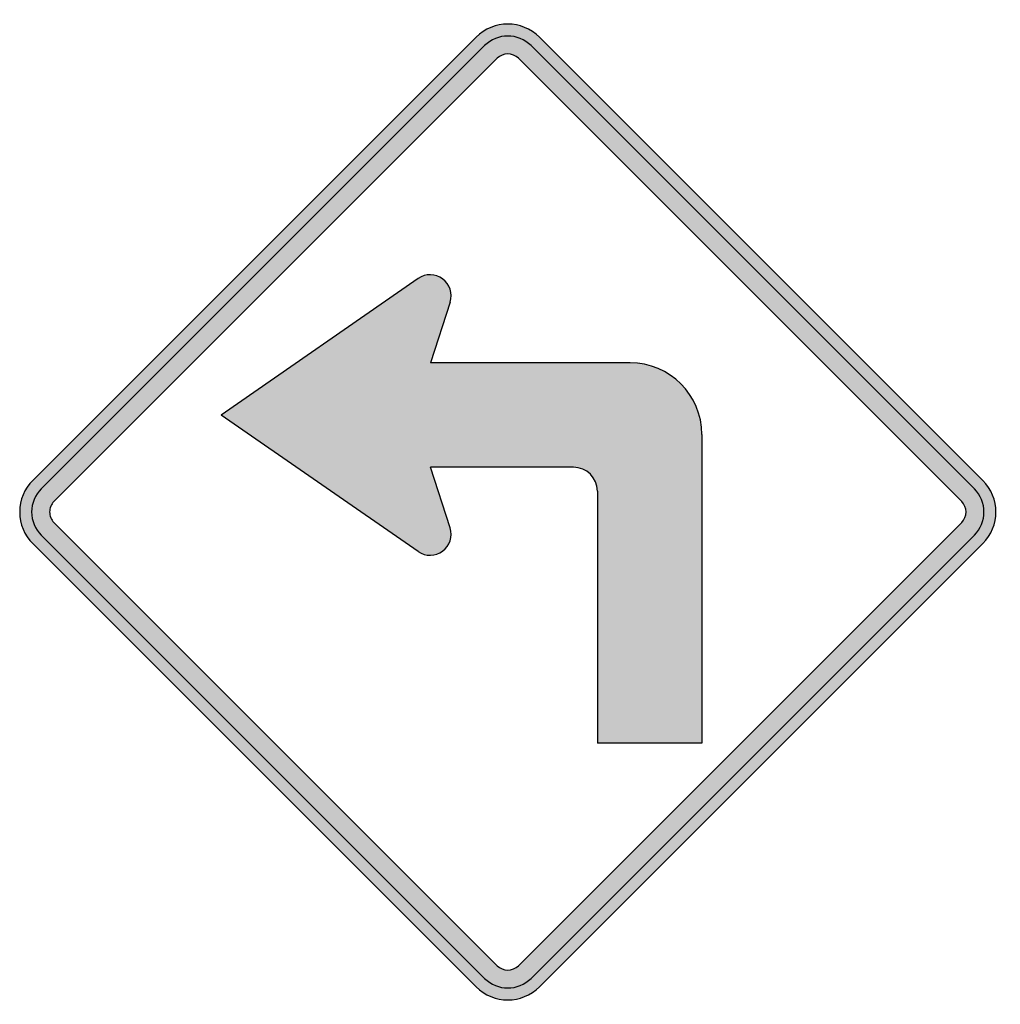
# Model space of a CAD drawing. Header units: inches. Extents: x -21.2 to 21.4, y -21.4 to 21.4.
import ezdxf

# ---------------------------------------------------------------- set-up
doc = ezdxf.new("R2010")
doc.units = ezdxf.units.IN
doc.header["$MEASUREMENT"] = 0

msp = doc.modelspace()

# ---------------------------------------------------------------- hatches: boundary and pattern name
h = msp.add_hatch(color=7)
h.paths.add_polyline_path([(-1.379, -20.64), (-20.64, -1.379), (-20.81, -1.181), (-20.952, -0.969), (-21.065, -0.742), (-21.15, -0.502), (-21.199, -0.255), (-21.213, 0), (-21.199, 0.255), (-21.15, 0.502), (-21.065, 0.742), (-20.952, 0.969), (-20.81, 1.181), (-20.64, 1.379), (-1.379, 20.64), (-1.174, 20.817), (-0.962, 20.959), (-0.735, 21.072), (-0.495, 21.15), (-0.247, 21.199), (0, 21.213), (0.247, 21.199), (0.495, 21.15), (0.735, 21.072), (0.962, 20.959), (1.174, 20.817), (1.379, 20.64), (20.64, 1.379), (20.817, 1.174), (20.959, 0.962), (21.072, 0.735), (21.15, 0.495), (21.199, 0.247), (21.213, 0), (21.199, -0.247), (21.15, -0.495), (21.072, -0.735), (20.959, -0.962), (20.817, -1.174), (20.64, -1.379), (1.379, -20.64), (1.174, -20.817), (0.962, -20.959), (0.735, -21.072), (0.495, -21.15), (0.247, -21.199), (0, -21.213), (-0.247, -21.199), (-0.495, -21.15), (-0.735, -21.072), (-0.962, -20.959), (-1.174, -20.817), (-1.379, -20.64)])
h.paths.add_polyline_path([(-19.721, -0.46), (-19.778, -0.396), (-19.827, -0.325), (-19.863, -0.247), (-19.891, -0.17), (-19.905, -0.085), (-19.912, 0), (-19.905, 0.085), (-19.891, 0.17), (-19.863, 0.247), (-19.827, 0.325), (-19.778, 0.396), (-19.721, 0.46), (-0.46, 19.721), (-0.318, 19.827), (-0.163, 19.891), (0, 19.912), (0.163, 19.891), (0.318, 19.827), (0.46, 19.721), (19.721, 0.46), (19.827, 0.318), (19.891, 0.163), (19.912, 0), (19.891, -0.163), (19.827, -0.318), (19.721, -0.46), (0.46, -19.721), (0.318, -19.827), (0.163, -19.891), (0, -19.912), (-0.163, -19.891), (-0.318, -19.827), (-0.46, -19.721), (-19.721, -0.46)], flags=0)
msp.add_hatch(color=7).paths.add_polyline_path([(-12.452, 4.214), (-3.889, 10.154), (-3.726, 10.246), (-3.543, 10.303), (-3.359, 10.317), (-3.175, 10.295), (-2.998, 10.232), (-2.835, 10.14), (-2.694, 10.006), (-2.581, 9.857), (-2.51, 9.687), (-2.468, 9.504), (-2.468, 9.32), (-2.51, 9.129), (-3.359, 6.484), (5.317, 6.484), (5.53, 6.477), (5.742, 6.456), (6.145, 6.378), (6.534, 6.244), (6.894, 6.06), (7.22, 5.841), (7.524, 5.572), (7.785, 5.275), (8.012, 4.943), (8.188, 4.589), (8.323, 4.2), (8.407, 3.797), (8.429, 3.585), (8.436, 3.373), (8.436, -10.055), (3.896, -10.055), (3.889, 0.905), (3.882, 1.047), (3.854, 1.181), (3.811, 1.315), (3.748, 1.435), (3.677, 1.541), (3.585, 1.64), (3.486, 1.732), (3.38, 1.803), (3.26, 1.867), (3.132, 1.909), (2.998, 1.937), (2.857, 1.945), (-3.359, 1.945), (-2.51, -0.693), (-2.468, -0.884), (-2.468, -1.068), (-2.51, -1.252), (-2.581, -1.421), (-2.694, -1.577), (-2.835, -1.704), (-2.998, -1.803), (-3.175, -1.86), (-3.359, -1.881), (-3.543, -1.867), (-3.726, -1.81), (-3.889, -1.718), (-12.452, 4.214)])

# ---------------------------------------------------------------- linework, layer by layer
at = {"color": 7}
for p, q in [((-20.643, 1.375), (-1.376, 20.643)), ((1.376, 20.643), (20.643, 1.375)), ((-20.276, 1.009), (-1.009, 20.276)), ((1.009, 20.276), (20.277, 1.009)), ((-19.724, 0.458), (-0.456, 19.725)), ((0.458, 19.725), (19.726, 0.458)), ((-3.891, 10.153), (-12.456, 4.216)), ((-2.51, 9.129), (-3.358, 6.488)), ((5.319, 6.488), (-3.358, 6.488)), ((-3.891, -1.719), (-12.456, 4.216)), ((8.433, 3.374), (8.433, -10.056)), ((-2.51, -0.695), (-3.358, 1.946)), ((2.855, 1.946), (-3.358, 1.946)), ((3.893, 0.908), (3.893, -10.056)), ((-19.724, -0.457), (-0.456, -19.724)), ((19.726, -0.457), (0.458, -19.724)), ((-20.276, -1.009), (-1.009, -20.276)), ((20.277, -1.009), (1.009, -20.276)), ((-20.643, -1.376), (-1.376, -20.644)), ((20.643, -1.376), (1.376, -20.644)), ((8.433, -10.056), (3.893, -10.056))]:
    msp.add_line(p, q, dxfattribs=at)
for points in [[(1.376, 20.643), (0.616, 21.403), (-0.616, 21.403), (-1.376, 20.643)], [(1.009, 20.276), (0.452, 20.833), (-0.452, 20.833), (-1.009, 20.276)], [(0.458, 19.725), (0.205, 19.977), (-0.205, 19.977), (-0.458, 19.724)], [(8.434, 3.373), (8.434, 5.093), (7.039, 6.487), (5.32, 6.487)], [(3.892, 0.908), (3.892, 1.482), (3.428, 1.946), (2.854, 1.946)], [(20.643, -1.376), (21.403, -0.616), (21.403, 0.616), (20.643, 1.376)], [(20.276, -1.009), (20.833, -0.452), (20.833, 0.452), (20.276, 1.009)], [(19.725, -0.458), (19.977, -0.205), (19.977, 0.205), (19.725, 0.458)], [(-0.458, -19.724), (-0.205, -19.977), (0.205, -19.977), (0.458, -19.724)], [(-1.009, -20.276), (-0.452, -20.833), (0.452, -20.833), (1.009, -20.276)], [(-1.376, -20.643), (-0.616, -21.403), (0.616, -21.403), (1.376, -20.643)]]:
    msp.add_open_spline(points, degree=3, dxfattribs=at)
for points in [[(-2.509, 9.129), (-2.39, 9.5), (-2.52, 9.905), (-2.833, 10.137), (-3.145, 10.368), (-3.571, 10.375), (-3.891, 10.153)], [(-20.643, 1.376), (-21.008, 1.011), (-21.213, 0.516), (-21.213, 0), (-21.213, -0.516), (-21.008, -1.011), (-20.643, -1.376)], [(-20.276, 1.009), (-20.543, 0.741), (-20.694, 0.378), (-20.694, 0), (-20.694, -0.378), (-20.543, -0.741), (-20.276, -1.009)], [(-19.725, 0.458), (-19.846, 0.336), (-19.914, 0.172), (-19.914, 0), (-19.914, -0.172), (-19.846, -0.336), (-19.724, -0.458)], [(-3.891, -1.72), (-3.571, -1.941), (-3.145, -1.935), (-2.833, -1.703), (-2.52, -1.471), (-2.39, -1.066), (-2.509, -0.695)]]:
    msp.add_open_spline(points, degree=3, knots=[0, 0, 0, 0, 1, 1, 1, 2, 2, 2, 2], dxfattribs=at)

doc.saveas('drawing.dxf')
